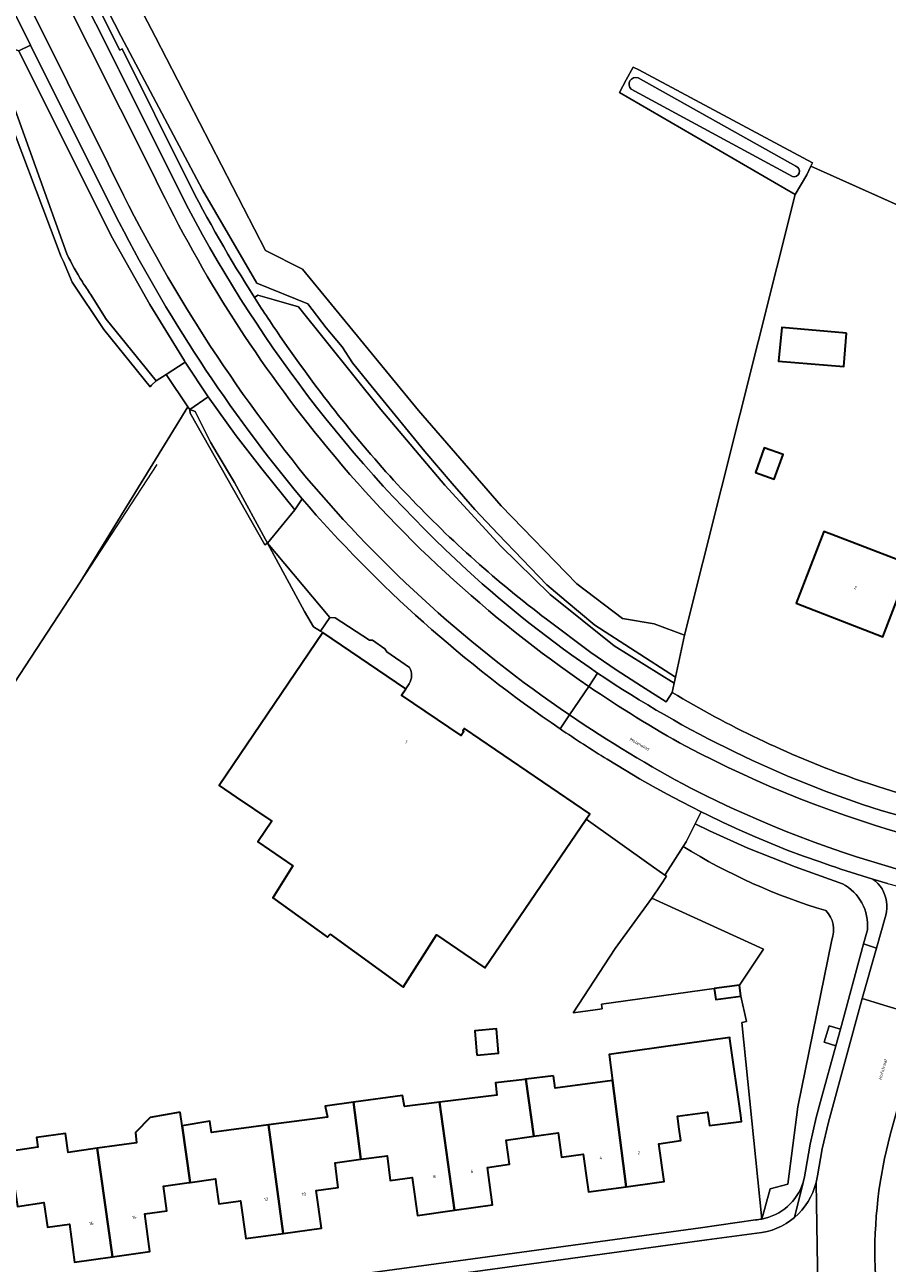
# Model space of a CAD drawing. Header units: metres. Extents: x 201541 to 204988, y 387833 to 394342.
# Tile 175 of 214: x 203237 to 203332, y 391991 to 392128. Entities that reach past the tile are written whole.
import ezdxf
from ezdxf.enums import TextEntityAlignment as Align

# ---------------------------------------------------------------- set-up
doc = ezdxf.new("R2010")
doc.units = ezdxf.units.M
doc.layers.get('Defpoints').update_dxf_attribs({"lineweight": 25})
for name, color, linetype, lineweight in [('B-WE-GR-BEPLANTING_CULTUUR_BODEMBEDEKKER-GV', 90, 'Continuous', 18), ('B-WE-GR-BEPLANTING_CULTUUR_HEESTERS-GV', 90, 'Continuous', 18), ('B-WE-GR-BOOMTEELT-GV', 110, 'Continuous', 13), ('B-WE-GR-GRAS-GV', 60, 'Continuous', 13), ('B-WE-GR-GROENVOORZIENING-GV', 80, 'Continuous', 18), ('B-WE-IE-TERREINAFSCHEIDING_KUNSTMATIG_HEKWERK-G', 20, 'IE-TERREINAFSCHEIDING-KUNSTMATIG', 18), ('B-WE-IE-TERREINAFSCHEIDING_KUNSTMATIG_MUUR-G', 90, 'IE-TERREINAFSCHEIDING-KUNSTMATIG-DICHT', 18), ('B-WE-OG-BEBOUWING-GV', 7, 'Continuous', 35), ('B-WE-OG-BEBOUWING-T18', 10, 'Continuous', 18), ('B-WE-OG-BEBOUWING_SCHUUR-GV', 7, 'Continuous', 35), ('B-WE-OG-TERREIN_CULTUURSCHEIDING-GV', 7, 'Continuous', 18), ('B-WE-OG-TERREIN_ERF-GV', 7, 'Continuous', 18), ('B-WE-OG-WATER-GV', 130, 'Continuous', 18), ('B-WE-OG-WATER_SLOOT-GV', 120, 'Continuous', 18), ('B-WE-VH-ONVERHARD-GV', 252, 'Continuous', 18), ('B-WE-VH-VERHARDING_ASFALT-GV', 252, 'Continuous', 18), ('B-WE-VH-VERHARDING_BETONSTRAATSTEEN-GV', 252, 'Continuous', 18), ('B-WE-VH-VERHARDING_OPEN-GV', 252, 'Continuous', 18), ('B-WE-VH-VERHARDING_TEGEL-GV', 252, 'Continuous', 18)]:
    doc.layers.add(name, color=color, linetype=linetype, lineweight=lineweight)
doc.styles.add('NLCS-ISO-M200-T18', font='NLCS-ISO.ttf', dxfattribs={"height": 0.36})
doc.linetypes.add('IE-TERREINAFSCHEIDING-KUNSTMATIG', pattern='A,4,[82,NLCS.SHX,S=0.75,R=90,X=0,Y=0],4,-2', length=10)
doc.linetypes.add('IE-TERREINAFSCHEIDING-KUNSTMATIG-DICHT', pattern='A,8,-1,[82,NLCS.SHX,S=0.75,R=90,X=0,Y=0],-1', length=10)

msp = doc.modelspace()

# ---------------------------------------------------------------- linework, layer by layer
at = {"layer": 'B-WE-GR-BEPLANTING_CULTUUR_BODEMBEDEKKER-GV'}
for points in [[(203309.675, 392037.204), (203307.708, 392034.122)], [(203307.708, 392034.122), (203307.645, 392034.026), (203307.806, 392033.912), (203307.176, 392032.962), (203306.181, 392031.463), (203318.539, 392025.839), (203315.9, 392021.841), (203316.057, 392020.614), (203316.66, 392017.814), (203316.142, 392017.703), (203318.361, 391995.959), (203319.271, 391999.302), (203321.259, 391999.803), (203322.357, 392008.368), (203326.107, 392026.857)]]:
    msp.add_lwpolyline(points, dxfattribs=at)
for points in [[(203325.464, 392030.098, -0.0685295), (203309.675, 392037.204)], [(203326.107, 392026.857, 0.2834764), (203325.464, 392030.098)]]:
    msp.add_lwpolyline(points, format="xyb", dxfattribs=at)
at = {"layer": 'B-WE-GR-BEPLANTING_CULTUUR_HEESTERS-GV'}
msp.add_lwpolyline([(203318.539, 392025.839), (203306.181, 392031.463), (203302.154, 392025.891), (203297.506, 392018.795), (203299.929, 392019.117), (203300.68, 392019.234), (203300.611, 392019.724), (203313.103, 392021.482), (203315.9, 392021.841)], close=True, dxfattribs=at)
at = {"layer": 'B-WE-GR-BOOMTEELT-GV'}
for points in [[(203240.788, 392102.54), (203240.395, 392103.64), (203234.156, 392120.173), (203235.006, 392120.411), (203232.294, 392126.117), (203227.356, 392125.106), (203197.943, 392118.557), (203170.323, 392112.637), (203163.096, 392135.888)], [(203113.225, 392004.717), (203221.025, 392017.366), (203219.453, 392029.446), (203234.627, 392052.955), (203234.442, 392053.45), (203242.924, 392066.459), (203254.86, 392085.844), (203252.438, 392089.409), (203251.35, 392088.707), (203250.818, 392088.252), (203250.691, 392088.045), (203245.536, 392094.401), (203242.059, 392099.641), (203241.087, 392101.943)]]:
    msp.add_lwpolyline(points, dxfattribs=at)
msp.add_lwpolyline([(203241.087, 392101.943, -0.0046881), (203240.788, 392102.54)], format="xyb", dxfattribs=at)
at = {"layer": 'B-WE-GR-GRAS-GV'}
msp.add_lwpolyline([(203244.155, 392140.433), (203251.27, 392126.768), (203263.433, 392103.136), (203267.551, 392101.077), (203280.388, 392085.444), (203289.537, 392074.877), (203297.904, 392066.254), (203302.941, 392062.436), (203306.45, 392061.834), (203309.819, 392060.577), (203322.065, 392109.354), (203302.606, 392120.653), (203303.356, 392122.037), (203304.117, 392123.439), (203304.749, 392123.158), (203323.966, 392112.858), (203323.781, 392112.466), (203347.107, 392102.031)], dxfattribs=at)
at = {"layer": 'B-WE-GR-GROENVOORZIENING-GV'}
for points in [[(203238.114, 392143.655), (203247.323, 392125.303), (203247.576, 392125.468), (203254.77, 392110.998)], [(203262.233, 392097.937), (203262.592, 392098.201), (203264.406, 392097.676), (203267.086, 392096.9), (203276.206, 392085.545), (203283.286, 392077.167), (203289.486, 392070.425), (203294.95, 392065.061), (203302.029, 392059.413), (203308.674, 392055.281), (203308.812, 392055.916), (203299.893, 392061.675), (203296.716, 392064.341), (203294.557, 392066.152), (203289.194, 392071.751), (203286.59, 392074.496), (203284.104, 392077.371), (203281.078, 392080.894), (203277.447, 392085.325), (203274.81, 392088.589), (203273.081, 392090.729), (203271.913, 392092.48), (203270.141, 392094.598), (203268.131, 392097.235), (203262.48, 392099.539), (203256.461, 392109.862), (203247.456, 392126.826), (203239.302, 392142.768)], [(203241.447, 392102.776), (203235.562, 392119.24), (203235.006, 392120.411), (203234.156, 392120.173), (203240.395, 392103.64)], [(203240.395, 392103.64), (203240.788, 392102.54)], [(203241.087, 392101.943), (203242.059, 392099.641), (203245.536, 392094.401), (203250.691, 392088.045), (203250.818, 392088.252), (203251.35, 392088.707), (203245.814, 392095.557), (203244.077, 392098.307)]]:
    msp.add_lwpolyline(points, dxfattribs=at)
for points in [[(203254.77, 392110.998, 0.024052), (203262.233, 392097.937)], [(203240.788, 392102.54, 0.0046881), (203241.087, 392101.943)], [(203243.174, 392099.684, -0.0242136), (203241.447, 392102.776)], [(203244.077, 392098.307, -0.0112807), (203243.174, 392099.684)]]:
    msp.add_lwpolyline(points, format="xyb", dxfattribs=at)
msp.add_lwpolyline([(203258.106, 392080.689), (203257.372, 392081.924), (203255.676, 392085.337), (203255.066, 392085.54), (203255.12, 392085.159), (203263.369, 392070.565), (203263.656, 392070.749), (203260.009, 392077.484)], close=True, dxfattribs=at)
at = {"layer": 'B-WE-IE-TERREINAFSCHEIDING_KUNSTMATIG_HEKWERK-G'}
msp.add_lwpolyline([(203251.406, 392079.468), (203234.442, 392053.45)], dxfattribs=at)
at = {"layer": 'B-WE-IE-TERREINAFSCHEIDING_KUNSTMATIG_MUUR-G'}
msp.add_lwpolyline([(203323.781, 392112.466), (203347.982, 392101.639)], dxfattribs=at)
at = {"layer": 'B-WE-OG-BEBOUWING-GV'}
for points in [[(203327.746, 392094), (203320.586, 392094.612), (203320.203, 392090.919), (203327.43, 392090.303)], [(203317.666, 392078.569), (203319.746, 392077.828), (203320.719, 392080.56), (203318.639, 392081.301)], [(203322.157, 392064.12), (203331.745, 392060.377), (203334.808, 392068.368), (203333.406, 392068.905), (203326.103, 392071.704), (203325.246, 392072.033)], [(203270.61, 392027.494), (203278.681, 392021.626), (203282.372, 392027.416), (203287.727, 392023.764), (203298.922, 392040.218), (203299.326, 392040.811), (203285.462, 392050.256), (203285.284, 392049.991), (203285.383, 392049.924), (203285.087, 392049.487), (203278.487, 392053.951), (203278.955, 392054.645), (203269.773, 392060.879), (203258.303, 392043.945), (203260.189, 392042.66), (203264.126, 392039.978), (203262.586, 392037.717), (203266.477, 392035.064), (203264.243, 392031.503), (203270.297, 392027.161)], [(203286.84, 392014.103), (203289.238, 392014.312), (203289.004, 392016.997), (203286.606, 392016.788)], [(203309.217, 392005.899), (203309.019, 392007.328), (203312.366, 392007.793), (203312.572, 392006.306), (203316.116, 392006.758), (203316.025, 392007.406), (203314.833, 392015.899), (203314.811, 392016.057), (203309.86, 392015.362), (203301.471, 392014.184), (203301.848, 392011.273), (203303.369, 391999.536), (203306.735, 392000), (203307.541, 392000.111), (203306.973, 392004.285), (203309.391, 392004.641)], [(203295.31, 392011.799), (203292.248, 392011.43), (203293.124, 392005.119), (203295.835, 392005.497), (203296.187, 392002.802), (203298.614, 392003.148), (203299.045, 392000), (203299.187, 391998.96), (203303.369, 391999.536), (203301.848, 392011.273), (203295.489, 392010.449)], [(203293.124, 392005.119), (203292.248, 392011.43), (203292.149, 392011.418), (203288.891, 392011.025), (203289.044, 392009.663), (203282.697, 392008.889), (203284.357, 391996.934), (203288.571, 391997.519), (203288.226, 392000), (203287.994, 392001.672), (203290.438, 392002.012), (203290.064, 392004.693)], [(203273.185, 392008.887), (203270.058, 392008.451), (203270.287, 392007.246), (203263.779, 392006.383), (203265.404, 391994.363), (203269.629, 391994.95), (203269.039, 391999.117), (203271.499, 391999.433), (203271.428, 392000), (203271.153, 392002.191), (203273.989, 392002.574)], [(203282.697, 392008.889), (203278.809, 392008.415), (203278.617, 392009.645), (203273.185, 392008.887), (203273.989, 392002.574), (203276.903, 392002.967), (203277.249, 392000.209), (203279.678, 392000.546), (203279.754, 392000), (203280.259, 391996.365), (203284.357, 391996.934)], [(203253.994, 392007.777), (203250.691, 392007.206), (203249.067, 392005.522), (203249.182, 392004.39), (203244.827, 392003.783), (203246.496, 391991.772), (203250.643, 391992.347), (203250.074, 391996.539), (203252.508, 391996.869), (203252.137, 391999.612), (203254.998, 392000), (203255.104, 392000.014), (203254.211, 392006.261)], [(203255.104, 392000.014), (203257.91, 392000.395), (203257.964, 392000), (203258.282, 391997.653), (203260.693, 391997.988), (203261.278, 391993.789), (203265.404, 391994.363), (203263.779, 392006.383), (203257.482, 392005.548), (203257.274, 392006.78), (203254.211, 392006.261)], [(203246.496, 391991.772), (203244.827, 392003.783), (203241.601, 392003.335), (203241.318, 392005.432), (203238.099, 392004.997), (203238.252, 392003.915), (203235.094, 392003.438), (203235.263, 392002.29), (203235.599, 392000), (203235.949, 391997.617), (203235.989, 391997.343), (203238.908, 391997.771), (203239.309, 391995.041), (203241.762, 391995.401), (203242.314, 391991.193)]]:
    msp.add_lwpolyline(points, close=True, dxfattribs=at)
at = {"layer": 'B-WE-OG-BEBOUWING_SCHUUR-GV'}
msp.add_lwpolyline([(203313.103, 392021.482), (203313.26, 392020.256), (203316.057, 392020.614), (203315.9, 392021.841)], close=True, dxfattribs=at)
at = {"layer": 'B-WE-OG-TERREIN_CULTUURSCHEIDING-GV'}
for points in [[(203239.302, 392142.768), (203247.456, 392126.826), (203256.461, 392109.862), (203262.48, 392099.539), (203268.131, 392097.235), (203270.141, 392094.598), (203271.913, 392092.48), (203273.081, 392090.729), (203274.81, 392088.589), (203277.447, 392085.325), (203281.078, 392080.894), (203284.104, 392077.371), (203286.59, 392074.496), (203289.194, 392071.751), (203294.557, 392066.152), (203296.716, 392064.341), (203299.893, 392061.675), (203308.812, 392055.916), (203309.819, 392060.577), (203306.45, 392061.834), (203302.941, 392062.436), (203297.904, 392066.254), (203289.537, 392074.877), (203280.388, 392085.444), (203267.551, 392101.077), (203263.433, 392103.136), (203251.27, 392126.768), (203244.155, 392140.433)], [(203244.077, 392098.307), (203245.814, 392095.557), (203251.35, 392088.707), (203252.438, 392089.409), (203254.558, 392090.775), (203254.461, 392090.921), (203250.637, 392097.187), (203246.37, 392104.78), (203240.647, 392116.238), (203239.853, 392117.828), (203236.152, 392125.236), (203233.872, 392126.024), (203233.564, 392126.629), (203232.294, 392126.117)], [(203232.294, 392126.117), (203235.006, 392120.411), (203235.562, 392119.24), (203241.447, 392102.776)], [(203308.449, 392054.238), (203308.674, 392055.281), (203302.029, 392059.413), (203294.95, 392065.061), (203289.486, 392070.425), (203283.286, 392077.167), (203276.206, 392085.545), (203267.086, 392096.9), (203264.406, 392097.676), (203262.592, 392098.201), (203262.233, 392097.937)], [(203265.259, 392093.367), (203265.839, 392092.536)], [(203278.471, 392076.793), (203279.286, 392075.977)], [(203294.547, 392062.348), (203299.43, 392058.676), (203302.264, 392056.733), (203305.043, 392054.934), (203307.794, 392053.202), (203308.449, 392054.238)], [(203327.298, 392033.069), (203322.062, 392034.937), (203316.834, 392037.01), (203312.582, 392038.916), (203310.983, 392039.706), (203310.001, 392037.713), (203309.675, 392037.204)], [(203326.551, 392015.129), (203325.27, 392015.522), (203325.832, 392017.355), (203327.056, 392016.98), (203329.63, 392026.414), (203329.699, 392026.669), (203330.055, 392027.974)], [(203326.107, 392026.857), (203322.357, 392008.368), (203321.259, 391999.803), (203319.271, 391999.302), (203318.361, 391995.959)], [(203322.929, 392000), (203323.09, 392000.622), (203323.185, 392001.259), (203323.733, 392004.247), (203324.392, 392007.213), (203324.976, 392009.354), (203326.551, 392015.129)]]:
    msp.add_lwpolyline(points, dxfattribs=at)
for points in [[(203241.447, 392102.776, 0.0242136), (203243.174, 392099.684)], [(203243.174, 392099.684, 0.0112807), (203244.077, 392098.307)], [(203262.233, 392097.937, 0.0087038), (203265.259, 392093.367)], [(203265.839, 392092.536, 0.0338894), (203278.471, 392076.793)], [(203279.286, 392075.977, 0.0424917), (203294.547, 392062.348)], [(203309.675, 392037.204, 0.0685295), (203325.464, 392030.098)], [(203330.055, 392027.974, 0.3003713), (203327.298, 392033.069)], [(203325.464, 392030.098, -0.2834764), (203326.107, 392026.857)], [(203318.361, 391995.959, 0.2754796), (203322.929, 392000)]]:
    msp.add_lwpolyline(points, format="xyb", dxfattribs=at)
msp.add_lwpolyline([(203258.106, 392080.689), (203260.009, 392077.484), (203263.656, 392070.749), (203266.688, 392074.433), (203263.028, 392079.001), (203260.184, 392082.654), (203257.108, 392086.95), (203255.066, 392085.54), (203255.676, 392085.337), (203257.372, 392081.924)], close=True, dxfattribs=at)
at = {"layer": 'B-WE-OG-TERREIN_ERF-GV'}
for points in [[(203341.688, 392089.166), (203345.531, 392091.578), (203347.982, 392101.639), (203347.107, 392102.031), (203323.781, 392112.466), (203323.331, 392111.513), (203322.065, 392109.354), (203309.819, 392060.577), (203308.812, 392055.916), (203308.674, 392055.281), (203308.449, 392054.238), (203309.034, 392053.887)], [(203328.633, 392044.689), (203331.31, 392043.787), (203334.01, 392042.954), (203335.194, 392045.545), (203337.793, 392054.573), (203337.47, 392054.74), (203340.203, 392065.239), (203342.013, 392071.602), (203343.469, 392077.912), (203342.061, 392081.612), (203340.162, 392085.78), (203340.141, 392086.254), (203341.688, 392089.166)], [(203262.586, 392037.717), (203264.126, 392039.978), (203260.189, 392042.66), (203258.303, 392043.945), (203269.773, 392060.879), (203269.518, 392061.032), (203268.736, 392061.502), (203267.765, 392063.179), (203263.656, 392070.749), (203263.369, 392070.565), (203255.12, 392085.159), (203255.066, 392085.54), (203254.86, 392085.844), (203242.924, 392066.459), (203234.442, 392053.45), (203234.627, 392052.955), (203219.453, 392029.446), (203221.025, 392017.366), (203113.225, 392004.717), (203113.279, 392004.313), (203114.543, 391994.927), (203114.575, 391994.693), (203117.187, 391975.132)], [(203318.361, 391995.959), (203316.142, 392017.703), (203316.66, 392017.814), (203316.057, 392020.614), (203315.9, 392021.841), (203313.103, 392021.482), (203300.611, 392019.724), (203300.68, 392019.234), (203299.929, 392019.117), (203297.506, 392018.795), (203302.154, 392025.891), (203306.181, 392031.463), (203307.176, 392032.962), (203307.806, 392033.912), (203307.645, 392034.026), (203306.125, 392035.096), (203298.922, 392040.218), (203287.727, 392023.764), (203282.372, 392027.416), (203278.681, 392021.626), (203270.61, 392027.494), (203270.297, 392027.161), (203264.243, 392031.503), (203266.477, 392035.064), (203262.586, 392037.717)], [(203235.094, 392003.438), (203238.252, 392003.915), (203238.099, 392004.997), (203241.318, 392005.432), (203241.601, 392003.335), (203244.827, 392003.783), (203249.182, 392004.39), (203249.067, 392005.522), (203250.691, 392007.206), (203253.994, 392007.777), (203254.211, 392006.261), (203257.274, 392006.78), (203257.482, 392005.548), (203263.779, 392006.383), (203270.287, 392007.246), (203270.058, 392008.451), (203273.185, 392008.887), (203278.617, 392009.645), (203278.809, 392008.415), (203282.697, 392008.889), (203289.044, 392009.663), (203288.891, 392011.025), (203292.149, 392011.418), (203292.248, 392011.43), (203295.31, 392011.799), (203295.489, 392010.449), (203301.848, 392011.273), (203301.471, 392014.184), (203309.86, 392015.362), (203314.811, 392016.057), (203314.833, 392015.899), (203316.025, 392007.406), (203316.116, 392006.758), (203312.572, 392006.306), (203312.366, 392007.793), (203309.019, 392007.328), (203309.217, 392005.899), (203309.391, 392004.641), (203306.973, 392004.285), (203307.541, 392000.111), (203306.735, 392000), (203303.369, 391999.536), (203299.187, 391998.96), (203299.045, 392000), (203298.614, 392003.148), (203296.187, 392002.802), (203295.835, 392005.497), (203293.124, 392005.119), (203290.064, 392004.693), (203290.438, 392002.012), (203287.994, 392001.672), (203288.226, 392000), (203288.571, 391997.519), (203284.357, 391996.934), (203280.259, 391996.365), (203279.754, 392000), (203279.678, 392000.546), (203277.249, 392000.209), (203276.903, 392002.967), (203273.989, 392002.574), (203271.153, 392002.191), (203271.428, 392000), (203271.499, 391999.433), (203269.039, 391999.117), (203269.629, 391994.95), (203265.404, 391994.363), (203261.278, 391993.789), (203260.693, 391997.988), (203258.282, 391997.653), (203257.964, 392000), (203257.91, 392000.395), (203255.104, 392000.014), (203254.998, 392000), (203252.137, 391999.612), (203252.508, 391996.869), (203250.074, 391996.539), (203250.643, 391992.347), (203246.496, 391991.772), (203242.314, 391991.193), (203241.762, 391995.401), (203239.309, 391995.041), (203238.908, 391997.771), (203235.989, 391997.343)], [(203276.083, 391990.142), (203311.581, 391994.989), (203317.673, 391995.87)]]:
    msp.add_lwpolyline(points, dxfattribs=at)
for points in [[(203320.586, 392094.612), (203327.746, 392094), (203327.43, 392090.303), (203320.203, 392090.919)], [(203317.666, 392078.569), (203318.639, 392081.301), (203320.719, 392080.56), (203319.746, 392077.828)], [(203334.808, 392068.368), (203331.745, 392060.377), (203322.157, 392064.12), (203325.246, 392072.033), (203326.103, 392071.704), (203333.406, 392068.905)], [(203286.84, 392014.103), (203286.606, 392016.788), (203289.004, 392016.997), (203289.238, 392014.312)]]:
    msp.add_lwpolyline(points, close=True, dxfattribs=at)
for points in [[(203309.034, 392053.887, 0.0491925), (203328.633, 392044.689)], [(203317.673, 391995.87, 0.0296524), (203318.361, 391995.959)]]:
    msp.add_lwpolyline(points, format="xyb", dxfattribs=at)
at = {"layer": 'B-WE-OG-WATER-GV'}
for points in [[(203304.666, 392122.274, 0.7956591), (203303.912, 392120.988)], [(203321.769, 392111.334, 0.9489116), (203322.144, 392112.475)]]:
    msp.add_lwpolyline(points, format="xyb", dxfattribs=at)
for points in [[(203322.144, 392112.475), (203304.666, 392122.274)], [(203303.912, 392120.988), (203321.769, 392111.334)]]:
    msp.add_lwpolyline(points, dxfattribs=at)
at = {"layer": 'B-WE-OG-WATER_SLOOT-GV'}
msp.add_lwpolyline([(203303.356, 392122.037), (203302.606, 392120.653), (203322.065, 392109.354), (203323.331, 392111.513), (203323.781, 392112.466), (203323.966, 392112.858), (203304.749, 392123.158), (203304.117, 392123.439)], close=True, dxfattribs=at)
for points in [[(203303.912, 392120.988, -0.7956591), (203304.666, 392122.274)], [(203322.144, 392112.475, -0.9489116), (203321.769, 392111.334)]]:
    msp.add_lwpolyline(points, format="xyb", dxfattribs=at)
for points in [[(203304.666, 392122.274), (203322.144, 392112.475)], [(203321.769, 392111.334), (203303.912, 392120.988)]]:
    msp.add_lwpolyline(points, dxfattribs=at)
at = {"layer": 'B-WE-VH-ONVERHARD-GV'}
msp.add_lwpolyline([(203263.656, 392070.749), (203267.765, 392063.179), (203268.736, 392061.502), (203269.518, 392061.032), (203270.546, 392062.547)], close=True, dxfattribs=at)
at = {"layer": 'B-WE-VH-VERHARDING_ASFALT-GV'}
for points in [[(203240.512, 392132.543), (203237.033, 392130.801), (203246.037, 392112.727)], [(203254.173, 392109.214), (203247.239, 392123.093), (203247.201, 392123.17), (203242.106, 392133.342), (203240.512, 392132.543), (203250.882, 392111.876)], [(203250.882, 392111.876), (203240.512, 392132.543)], [(203246.037, 392112.727), (203237.033, 392130.801), (203235.39, 392129.978), (203237.438, 392125.879), (203246.698, 392107.309)], [(203299.21, 392054.911), (203300.2, 392056.378)], [(203300.2, 392056.378), (203299.21, 392054.911)], [(203297.077, 392051.751), (203299.21, 392054.911)], [(203299.21, 392054.911), (203297.077, 392051.751)], [(203297.077, 392051.751), (203296.042, 392050.218)], [(203296.042, 392050.218), (203297.077, 392051.751)], [(203301.252, 392046.837), (203302.291, 392046.213), (203303.334, 392045.596), (203304.834, 392044.687), (203306.353, 392043.81), (203307.89, 392042.967), (203309.446, 392042.157), (203310.655, 392041.55), (203311.661, 392041.039), (203312.372, 392040.677), (203314.106, 392039.836), (203315.855, 392039.027), (203317.618, 392038.251), (203319.396, 392037.509), (203321.187, 392036.799), (203322.992, 392036.123), (203324.808, 392035.481), (203325.933, 392035.099)], [(203339.172, 392039.042), (203331.588, 392041.161)], [(203330.635, 392033.57), (203332.271, 392033.096), (203332.379, 392033.065), (203332.422, 392033.053), (203333.11, 392032.867), (203334.132, 392032.589), (203334.537, 392032.487), (203334.821, 392032.415), (203335.893, 392032.145), (203336.262, 392032.059), (203337.068, 392031.87), (203337.662, 392031.731), (203337.947, 392031.67), (203339.437, 392031.348), (203341.219, 392030.996), (203342.315, 392030.795), (203342.618, 392030.717)], [(203331.466, 392000), (203331.949, 392002.646), (203332.575, 392005.262), (203336.181, 392018.334), (203332.238, 392019.526), (203329.474, 392020.361), (203325.742, 392006.669), (203325.057, 392003.724), (203324.52, 392000.75), (203324.456, 392000.373), (203324.374, 392000), (203324.652, 391983.664), (203326.972, 391966.975), (203330.13, 391944.079), (203332.619, 391926.492), (203332.731, 391925.646), (203332.747, 391925.523)], [(203324.636, 391983.778), (203324.645, 391983.721), (203324.652, 391983.664), (203324.374, 392000)], [(203312.295, 391993.666), (203276.174, 391988.721), (203245.121, 391984.498), (203245.664, 391979.573), (203250.912, 391980.269), (203316.683, 391989.315)], [(203317.803, 391994.381), (203312.295, 391993.666)]]:
    msp.add_lwpolyline(points, dxfattribs=at)
for points in [[(203246.037, 392112.727, 0.0596053), (203267.991, 392077.994)], [(203267.991, 392077.994, -0.0596053), (203246.037, 392112.727)], [(203269.52, 392082.255, -0.0598712), (203250.882, 392111.876)], [(203250.882, 392111.876, 0.0598712), (203269.52, 392082.255)], [(203285.722, 392067.819, -0.0890262), (203254.173, 392109.214)], [(203246.698, 392107.309, 0.056363), (203267.483, 392075.669)], [(203299.21, 392054.911, -0.072964), (203269.52, 392082.255)], [(203269.52, 392082.255, 0.072964), (203299.21, 392054.911)], [(203267.991, 392077.994, 0.0682497), (203297.077, 392051.751)], [(203297.077, 392051.751, -0.0682497), (203267.991, 392077.994)], [(203267.483, 392075.669, 0.0656113), (203296.042, 392050.218)], [(203300.2, 392056.378, -0.0375355), (203285.722, 392067.819)], [(203331.588, 392041.161, -0.071245), (203300.2, 392056.378)], [(203309.941, 392048.283, -0.0227501), (203299.21, 392054.911)], [(203299.21, 392054.911, 0.0227501), (203309.941, 392048.283)], [(203297.077, 392051.751, 0.0272581), (203310.504, 392043.643)], [(203310.504, 392043.643, -0.0272581), (203297.077, 392051.751)], [(203296.042, 392050.218, 0.0105836), (203301.252, 392046.837)], [(203363.59, 392033.584, -0.1084233), (203309.941, 392048.283)], [(203309.941, 392048.283, 0.1084233), (203363.59, 392033.584)], [(203310.504, 392043.643, 0.1047838), (203361.283, 392030.018)], [(203361.283, 392030.018, -0.1047838), (203310.504, 392043.643)], [(203325.933, 392035.099, 0.0118294), (203330.635, 392033.57)], [(203324.374, 392000, -0.1560603), (203321.987, 391996.14)], [(203331.421, 391985.019, -0.075629), (203331.466, 392000)], [(203321.987, 391996.14, -0.1560256), (203317.803, 391994.381)]]:
    msp.add_lwpolyline(points, format="xyb", dxfattribs=at)
at = {"layer": 'B-WE-VH-VERHARDING_BETONSTRAATSTEEN-GV'}
msp.add_lwpolyline([(203236.152, 392125.236), (203237.438, 392125.879), (203235.39, 392129.978), (203233.519, 392133.722), (203230.674, 392132.3), (203233.564, 392126.629), (203233.872, 392126.024)], close=True, dxfattribs=at)
for points in [[(203267.483, 392075.669), (203266.688, 392074.433), (203263.656, 392070.749), (203270.546, 392062.547), (203271.142, 392062.485), (203274.955, 392060.014), (203275.286, 392060.03), (203276.656, 392059.047), (203276.852, 392058.742), (203279.361, 392057.001)], [(203279.336, 392055.196), (203278.955, 392054.645), (203278.487, 392053.951), (203285.087, 392049.487), (203285.383, 392049.924), (203285.284, 392049.991), (203285.462, 392050.256), (203299.326, 392040.811), (203298.922, 392040.218)], [(203298.922, 392040.218), (203306.125, 392035.096), (203307.645, 392034.026), (203307.708, 392034.122), (203309.675, 392037.204), (203310.001, 392037.713), (203310.983, 392039.706), (203311.661, 392041.039), (203310.655, 392041.55), (203309.446, 392042.157), (203307.89, 392042.967), (203306.353, 392043.81), (203304.834, 392044.687), (203303.334, 392045.596), (203302.291, 392046.213), (203301.252, 392046.837)], [(203332.271, 392033.096), (203330.635, 392033.57), (203330.934, 392033.341), (203331.207, 392033.083), (203331.452, 392032.798), (203331.667, 392032.489), (203331.849, 392032.16), (203331.996, 392031.813), (203331.996, 392031.812), (203332.106, 392031.454), (203332.178, 392031.085), (203332.213, 392030.71), (203332.208, 392030.334), (203332.165, 392029.96), (203332.083, 392029.593), (203331.051, 392025.941), (203329.474, 392020.361), (203332.238, 392019.526), (203336.181, 392018.334)]]:
    msp.add_lwpolyline(points, dxfattribs=at)
for points in [[(203296.042, 392050.218, -0.0656113), (203267.483, 392075.669)], [(203279.361, 392057.001, -0.2853332), (203279.336, 392055.196)], [(203301.252, 392046.837, -0.0105836), (203296.042, 392050.218)]]:
    msp.add_lwpolyline(points, format="xyb", dxfattribs=at)
at = {"layer": 'B-WE-VH-VERHARDING_OPEN-GV'}
for points in [[(203252.438, 392089.409), (203254.86, 392085.844), (203255.066, 392085.54), (203257.108, 392086.95), (203254.558, 392090.775)], [(203327.056, 392016.98), (203325.832, 392017.355), (203325.27, 392015.522), (203326.551, 392015.129)]]:
    msp.add_lwpolyline(points, close=True, dxfattribs=at)
at = {"layer": 'B-WE-VH-VERHARDING_TEGEL-GV'}
for points in [[(203254.77, 392110.998), (203247.576, 392125.468), (203247.323, 392125.303), (203238.114, 392143.655), (203238.421, 392143.817), (203237.804, 392144.876), (203237.547, 392146.026), (203236.875, 392143.786), (203242.106, 392133.342), (203247.201, 392123.17), (203247.239, 392123.093), (203254.173, 392109.214)], [(203246.698, 392107.309), (203237.438, 392125.879), (203236.152, 392125.236), (203239.853, 392117.828), (203240.647, 392116.238)], [(203240.647, 392116.238), (203246.37, 392104.78), (203250.637, 392097.187), (203254.461, 392090.921), (203254.558, 392090.775), (203257.108, 392086.95), (203260.184, 392082.654), (203263.028, 392079.001), (203266.688, 392074.433), (203267.483, 392075.669)], [(203265.839, 392092.536), (203265.259, 392093.367)], [(203279.286, 392075.977), (203278.471, 392076.793)], [(203279.361, 392057.001), (203276.852, 392058.742), (203276.656, 392059.047), (203275.286, 392060.03), (203274.955, 392060.014), (203271.142, 392062.485), (203270.546, 392062.547), (203269.518, 392061.032), (203269.773, 392060.879)], [(203309.034, 392053.887), (203308.449, 392054.238), (203307.794, 392053.202), (203305.043, 392054.934), (203302.264, 392056.733), (203299.43, 392058.676), (203294.547, 392062.348)], [(203269.773, 392060.879), (203278.955, 392054.645), (203279.336, 392055.196)], [(203334.01, 392042.954), (203331.31, 392043.787), (203328.633, 392044.689)], [(203325.933, 392035.099), (203324.808, 392035.481), (203322.992, 392036.123), (203321.187, 392036.799), (203319.396, 392037.509), (203317.618, 392038.251), (203315.855, 392039.027), (203314.106, 392039.836), (203312.372, 392040.677), (203311.661, 392041.039), (203310.983, 392039.706), (203312.582, 392038.916), (203316.834, 392037.01), (203322.062, 392034.937), (203327.298, 392033.069)], [(203331.588, 392041.161), (203339.172, 392039.042)], [(203330.055, 392027.974), (203329.699, 392026.669), (203329.63, 392026.414), (203331.051, 392025.941), (203332.083, 392029.593), (203332.165, 392029.96), (203332.208, 392030.334), (203332.213, 392030.71), (203332.178, 392031.085), (203332.106, 392031.454), (203331.996, 392031.812), (203331.996, 392031.813), (203331.849, 392032.16), (203331.667, 392032.489), (203331.452, 392032.798), (203331.207, 392033.083), (203330.934, 392033.341), (203330.635, 392033.57)], [(203341.085, 392027.156), (203338.582, 392027.647), (203336.181, 392018.334), (203332.575, 392005.262), (203331.949, 392002.646), (203331.466, 392000)], [(203324.374, 392000), (203324.456, 392000.373), (203324.52, 392000.75), (203325.057, 392003.724), (203325.742, 392006.669), (203329.474, 392020.361), (203331.051, 392025.941), (203329.63, 392026.414), (203327.056, 392016.98), (203326.551, 392015.129), (203324.976, 392009.354), (203324.392, 392007.213), (203323.733, 392004.247), (203323.185, 392001.259), (203323.09, 392000.622), (203322.929, 392000), (203321.987, 391996.14)], [(203321.987, 391996.14), (203322.929, 392000)], [(203317.673, 391995.87), (203311.581, 391994.989), (203276.083, 391990.142), (203243.694, 391985.687), (203236.669, 391984.762), (203236.679, 391984.72), (203230.775, 391983.993), (203230.875, 391982.697), (203236.023, 391983.369), (203245.121, 391984.498), (203276.174, 391988.721)], [(203276.174, 391988.721), (203312.295, 391993.666), (203317.803, 391994.381)]]:
    msp.add_lwpolyline(points, dxfattribs=at)
for points in [[(203262.233, 392097.937, -0.024052), (203254.77, 392110.998)], [(203254.173, 392109.214, 0.0890262), (203285.722, 392067.819)], [(203267.483, 392075.669, -0.056363), (203246.698, 392107.309)], [(203265.259, 392093.367, -0.0087038), (203262.233, 392097.937)], [(203278.471, 392076.793, -0.0338894), (203265.839, 392092.536)], [(203294.547, 392062.348, -0.0424917), (203279.286, 392075.977)], [(203285.722, 392067.819, 0.0375355), (203300.2, 392056.378)], [(203279.336, 392055.196, 0.2853332), (203279.361, 392057.001)], [(203300.2, 392056.378, 0.071245), (203331.588, 392041.161)], [(203328.633, 392044.689, -0.0491925), (203309.034, 392053.887)], [(203330.635, 392033.57, -0.0118294), (203325.933, 392035.099)], [(203327.298, 392033.069, -0.3003713), (203330.055, 392027.974)], [(203322.929, 392000, -0.2754796), (203318.361, 391995.959)], [(203321.987, 391996.14, 0.1560603), (203324.374, 392000)], [(203331.466, 392000, 0.075629), (203331.421, 391985.019)], [(203318.361, 391995.959, -0.0296524), (203317.673, 391995.87)], [(203317.803, 391994.381, 0.1560256), (203321.987, 391996.14)]]:
    msp.add_lwpolyline(points, format="xyb", dxfattribs=at)

# ---------------------------------------------------------------- texts
at = {"layer": 'B-WE-OG-BEBOUWING-T18', "style": 'NLCS-ISO-M200-T18'}
for s, rotation, p in [('2', 338.7, (203328.734, 392065.846)), ('1', 326, (203279.022, 392048.76)), ('2', 7.8, (203304.762, 392003.312)), ('4', 7.8, (203300.546, 392002.731)), ('8', 7.9, (203282.135, 392000.664)), ('6', 7.9, (203286.284, 392001.24)), ('12', 7.9, (203263.51, 391998.138)), ('10', 7.9, (203267.685, 391998.718)), ('14', 7.8, (203248.938, 391996.149)), ('16', 7.8, (203244.159, 391995.487))]:
    msp.add_text(s, height=0.36, rotation=rotation, dxfattribs=at).set_placement(p, align=Align.MIDDLE)
at = {"layer": 'Defpoints', "color": 250, "style": 'NLCS-ISO-M200-T18'}
for s, rotation, p in [('Moleneind', 330.7, (203304.84, 392048.516)), ('Hofstraat', 74.1, (203331.765, 392012.541))]:
    msp.add_text(s, height=0.36, rotation=rotation, dxfattribs=at).set_placement(p, align=Align.MIDDLE)

doc.saveas('drawing.dxf')
